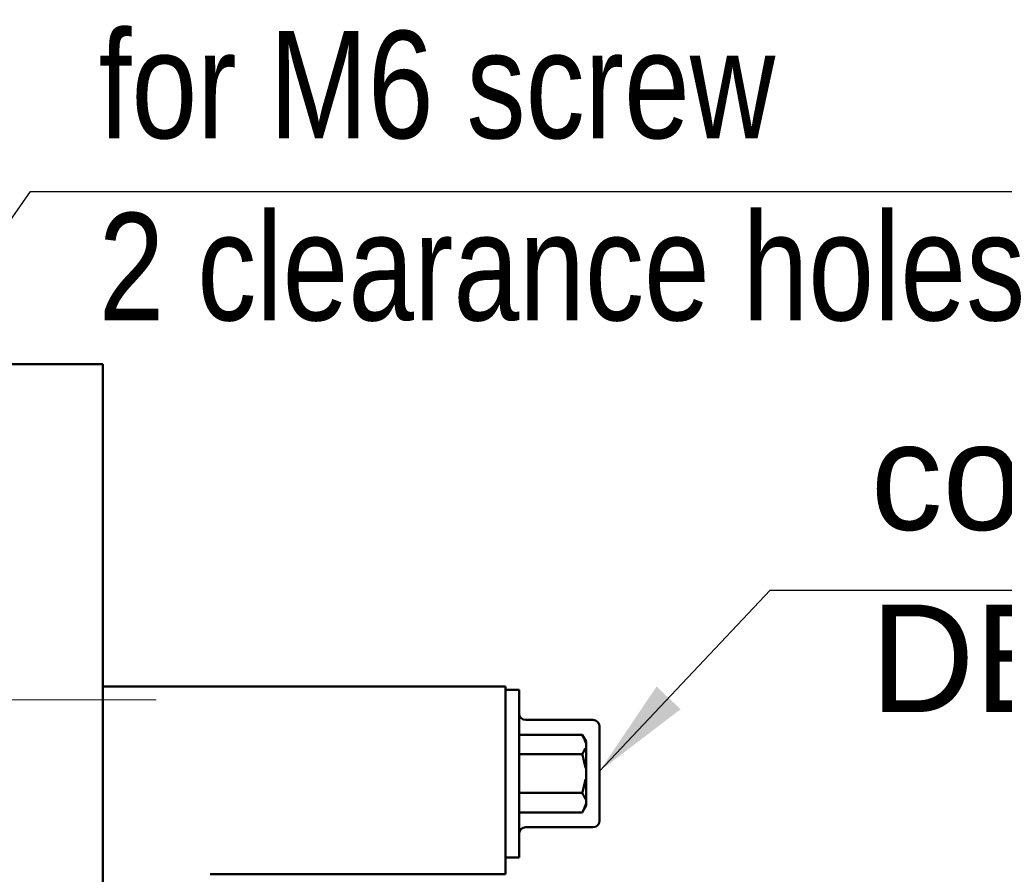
# Model space of a CAD drawing. Extents: x 2684 to 3039, y 582 to 1051.
# Tile 36 of 37: x 2906 to 2979, y 975 to 1039. Entities that reach past the tile are written whole.
import ezdxf

# ---------------------------------------------------------------- set-up
doc = ezdxf.new("R2010")
doc.units = 0
doc.header["$LTSCALE"] = 2.5
for name, color, linetype, lineweight in [('Centerline(ISO)', 4, 'Continuous', 18), ('Symbols(ISO)', 3, 'Continuous', 25), ('Visible Edges(ISO)', 2, 'Continuous', 50)]:
    doc.layers.add(name, color=color, linetype=linetype, lineweight=lineweight)
doc.styles.add('Tekstas katalogui', font='Avgardn.ttf')
doc.dimstyles.new('Naujas_stilius$7', dxfattribs={"dimscale": 2.5, "dimtxt": 2.8, "dimasz": 3, "dimexe": 1, "dimexo": 0, "dimgap": 0.3, "dimtad": 1, "dimtoh": 1, "dimrnd": 1e-08, "dimtxsty": 'Tekstas katalogui', "dimcen": 0.3, "dimdle": 3, "dimclrd": 7, "dimclre": 7, "dimclrt": 7, "dimazin": 2, "dimtfac": 0.5, "dimtofl": 0, "dimtmove": 0, "dimatfit": 3, "dimfxl": 1, "dimtolj": 1, "dimlwd": 25, "dimlwe": 15, "dimarcsym": 0})

msp = doc.modelspace()

# ---------------------------------------------------------------- linework, layer by layer
at = {"layer": 'Centerline(ISO)', "linetype": 'Continuous'}
msp.add_line((2714.567, 987.851), (2915.852, 987.851), dxfattribs=at)
at = {"layer": 'Visible Edges(ISO)'}
for p, q in [((2904.879, 1012.851), (2911.879, 1012.851)), ((2911.879, 962.851), (2911.879, 1012.851)), ((2911.879, 988.851), (2941.879, 988.851)), ((2941.879, 974.851), (2941.879, 988.851)), ((2942.879, 988.601), (2941.879, 988.601)), ((2942.879, 988.601), (2942.879, 987.601)), ((2941.879, 987.601), (2941.879, 977.101)), ((2942.879, 977.101), (2942.879, 987.601)), ((2948.379, 986.351), (2943.379, 986.351)), ((2947.59, 985.237), (2942.879, 985.237)), ((2947.879, 984.737), (2947.59, 985.237)), ((2948.879, 985.851), (2948.879, 985.466)), ((2948.879, 985.449), (2948.879, 985.466)), ((2948.879, 985.033), (2948.879, 985.449)), ((2947.879, 984.661), (2947.879, 984.737)), ((2947.879, 984.024), (2947.879, 984.661)), ((2948.879, 980.033), (2948.879, 985.033)), ((2947.59, 983.794), (2942.879, 983.794)), ((2947.879, 982.988), (2947.879, 984.024)), ((2947.879, 981.713), (2947.879, 982.988)), ((2947.879, 980.678), (2947.879, 981.713)), ((2947.59, 980.907), (2942.879, 980.907)), ((2947.879, 980.04), (2947.879, 980.678)), ((2947.879, 979.964), (2947.879, 980.04)), ((2948.879, 979.582), (2948.879, 980.033)), ((2947.59, 979.464), (2942.879, 979.464)), ((2947.879, 979.964), (2947.59, 979.464)), ((2948.879, 979.443), (2948.879, 979.582)), ((2948.879, 979.443), (2948.879, 978.851)), ((2943.379, 978.351), (2948.379, 978.351)), ((2942.879, 977.101), (2942.879, 976.101)), ((2941.879, 976.101), (2942.879, 976.101)), ((2919.879, 974.851), (2941.879, 974.851))]:
    msp.add_line(p, q, dxfattribs=at)
at = {"layer": 'Visible Edges(ISO)', "flags": 128}
for points in [[(2947.679, 985.068), (2947.675, 985.075), (2947.672, 985.082), (2947.669, 985.089), (2947.665, 985.096), (2947.662, 985.103), (2947.659, 985.109), (2947.655, 985.116), (2947.652, 985.123), (2947.648, 985.13), (2947.645, 985.137), (2947.641, 985.144), (2947.637, 985.151), (2947.634, 985.159), (2947.63, 985.166), (2947.626, 985.173), (2947.622, 985.18), (2947.618, 985.187), (2947.614, 985.194), (2947.61, 985.201), (2947.606, 985.208), (2947.602, 985.216), (2947.598, 985.223), (2947.594, 985.23), (2947.59, 985.237)], [(2947.879, 984.661), (2947.878, 984.65), (2947.877, 984.64), (2947.876, 984.632), (2947.873, 984.626), (2947.87, 984.62), (2947.865, 984.618), (2947.858, 984.622), (2947.847, 984.638), (2947.837, 984.659), (2947.83, 984.679), (2947.822, 984.699), (2947.815, 984.72), (2947.807, 984.743), (2947.798, 984.768), (2947.789, 984.794), (2947.78, 984.82), (2947.769, 984.848), (2947.758, 984.877), (2947.747, 984.908), (2947.734, 984.939), (2947.721, 984.971), (2947.708, 985.003), (2947.693, 985.036), (2947.679, 985.068)], [(2947.59, 983.794), (2947.594, 983.801), (2947.598, 983.808), (2947.602, 983.816), (2947.606, 983.823), (2947.61, 983.83), (2947.614, 983.837), (2947.618, 983.844), (2947.622, 983.851), (2947.626, 983.859), (2947.63, 983.866), (2947.634, 983.873), (2947.637, 983.88), (2947.641, 983.887), (2947.645, 983.894), (2947.648, 983.901), (2947.652, 983.908), (2947.655, 983.915), (2947.659, 983.922), (2947.662, 983.929), (2947.665, 983.936), (2947.669, 983.943), (2947.672, 983.95), (2947.675, 983.956), (2947.679, 983.963)], [(2947.679, 983.455), (2947.675, 983.469), (2947.672, 983.483), (2947.669, 983.497), (2947.665, 983.51), (2947.662, 983.524), (2947.659, 983.538), (2947.655, 983.552), (2947.652, 983.566), (2947.648, 983.58), (2947.645, 983.594), (2947.641, 983.608), (2947.637, 983.622), (2947.634, 983.636), (2947.63, 983.651), (2947.626, 983.665), (2947.622, 983.679), (2947.618, 983.693), (2947.614, 983.707), (2947.61, 983.722), (2947.606, 983.736), (2947.602, 983.751), (2947.598, 983.765), (2947.594, 983.779), (2947.59, 983.794)], [(2947.679, 983.963), (2947.698, 984.005), (2947.717, 984.043), (2947.734, 984.079), (2947.751, 984.111), (2947.766, 984.14), (2947.78, 984.165), (2947.793, 984.186), (2947.804, 984.204), (2947.814, 984.218), (2947.824, 984.229), (2947.834, 984.236), (2947.843, 984.236), (2947.852, 984.228), (2947.86, 984.211), (2947.865, 984.193), (2947.868, 984.175), (2947.871, 984.156), (2947.873, 984.137), (2947.875, 984.117), (2947.877, 984.098), (2947.877, 984.081), (2947.878, 984.063), (2947.878, 984.044), (2947.879, 984.024)], [(2947.879, 982.988), (2947.877, 982.891), (2947.872, 982.821), (2947.866, 982.779), (2947.859, 982.757), (2947.851, 982.751), (2947.841, 982.763), (2947.834, 982.783), (2947.827, 982.805), (2947.82, 982.83), (2947.814, 982.857), (2947.807, 982.886), (2947.799, 982.919), (2947.791, 982.954), (2947.783, 982.992), (2947.774, 983.033), (2947.764, 983.076), (2947.755, 983.121), (2947.744, 983.167), (2947.734, 983.214), (2947.723, 983.262), (2947.712, 983.31), (2947.701, 983.358), (2947.69, 983.406), (2947.679, 983.455)], [(2947.679, 981.246), (2947.692, 981.304), (2947.705, 981.36), (2947.718, 981.415), (2947.73, 981.469), (2947.741, 981.52), (2947.752, 981.569), (2947.762, 981.616), (2947.772, 981.66), (2947.781, 981.701), (2947.789, 981.739), (2947.799, 981.781), (2947.811, 981.834), (2947.824, 981.887), (2947.837, 981.926), (2947.847, 981.947), (2947.858, 981.946), (2947.865, 981.927), (2947.869, 981.901), (2947.872, 981.872), (2947.875, 981.841), (2947.877, 981.812), (2947.878, 981.783), (2947.878, 981.75), (2947.879, 981.713)], [(2947.59, 980.907), (2947.594, 980.922), (2947.598, 980.936), (2947.602, 980.951), (2947.606, 980.965), (2947.61, 980.979), (2947.614, 980.994), (2947.618, 981.008), (2947.622, 981.022), (2947.626, 981.036), (2947.63, 981.051), (2947.634, 981.065), (2947.637, 981.079), (2947.641, 981.093), (2947.645, 981.107), (2947.648, 981.121), (2947.652, 981.135), (2947.655, 981.149), (2947.659, 981.163), (2947.662, 981.177), (2947.665, 981.191), (2947.669, 981.205), (2947.672, 981.218), (2947.675, 981.232), (2947.679, 981.246)], [(2947.679, 980.738), (2947.675, 980.745), (2947.672, 980.752), (2947.669, 980.759), (2947.665, 980.765), (2947.662, 980.772), (2947.659, 980.779), (2947.655, 980.786), (2947.652, 980.793), (2947.648, 980.8), (2947.645, 980.807), (2947.641, 980.814), (2947.637, 980.821), (2947.634, 980.828), (2947.63, 980.835), (2947.626, 980.843), (2947.622, 980.85), (2947.618, 980.857), (2947.614, 980.864), (2947.61, 980.871), (2947.606, 980.878), (2947.602, 980.886), (2947.598, 980.893), (2947.594, 980.9), (2947.59, 980.907)], [(2947.879, 980.678), (2947.876, 980.602), (2947.871, 980.545), (2947.865, 980.508), (2947.858, 980.485), (2947.849, 980.469), (2947.84, 980.464), (2947.833, 980.466), (2947.827, 980.47), (2947.821, 980.476), (2947.814, 980.483), (2947.807, 980.493), (2947.8, 980.504), (2947.792, 980.516), (2947.784, 980.529), (2947.776, 980.544), (2947.767, 980.56), (2947.758, 980.578), (2947.748, 980.597), (2947.737, 980.617), (2947.726, 980.639), (2947.715, 980.661), (2947.703, 980.686), (2947.691, 980.711), (2947.679, 980.738)], [(2947.679, 979.633), (2947.694, 979.667), (2947.71, 979.703), (2947.725, 979.739), (2947.74, 979.775), (2947.754, 979.812), (2947.768, 979.848), (2947.78, 979.882), (2947.791, 979.914), (2947.802, 979.944), (2947.812, 979.972), (2947.822, 980.001), (2947.832, 980.029), (2947.842, 980.052), (2947.85, 980.069), (2947.859, 980.08), (2947.864, 980.083), (2947.868, 980.083), (2947.87, 980.08), (2947.873, 980.076), (2947.875, 980.071), (2947.877, 980.064), (2947.878, 980.057), (2947.878, 980.049), (2947.879, 980.04)], [(2947.59, 979.464), (2947.594, 979.471), (2947.598, 979.478), (2947.602, 979.486), (2947.606, 979.493), (2947.61, 979.5), (2947.614, 979.507), (2947.618, 979.514), (2947.622, 979.521), (2947.626, 979.528), (2947.63, 979.536), (2947.634, 979.543), (2947.637, 979.55), (2947.641, 979.557), (2947.645, 979.564), (2947.648, 979.571), (2947.652, 979.578), (2947.655, 979.585), (2947.659, 979.592), (2947.662, 979.599), (2947.665, 979.606), (2947.669, 979.613), (2947.672, 979.619), (2947.675, 979.626), (2947.679, 979.633)]]:
    msp.add_lwpolyline(points, dxfattribs=at)
at = {"layer": 'Visible Edges(ISO)'}
for centre, start, end in [((2943.379, 986.851), 180, 270), ((2948.379, 985.851), 0, 90), ((2948.379, 978.851), 270, 0), ((2943.379, 977.851), 90, 180)]:
    msp.add_arc(centre, 0.5, start, end, dxfattribs=at)

# ---------------------------------------------------------------- texts
at = {"layer": 'Symbols(ISO)', "color": 7, "char_height": 8, "attachment_point": 1, "line_spacing_factor": 1.017241, "style": 'Tekstas katalogui'}
for s, insert, width in [('{\\fFutura Lt BT|b0|i0;\\H8.0000;for M6 screw\\P2 clearance holes}', (2911.534, 1037.679), 86.54089), ('{\\fFutura Lt BT|b0|i0;\\H8.0000;connector\\PDB9(M)}', (2969.081, 1008.507), 42.73732)]:
    msp.add_mtext(s, dxfattribs=dict(at, insert=insert, width=width))

# ---------------------------------------------------------------- leaders
at = {"layer": 'Symbols(ISO)', "color": 7, "linetype": 'Continuous', "lineweight": 25, "annotation_type": 0, "has_hookline": 1, "hookline_direction": 0}
for points, text_width in [([(2879.879, 987.851), (2906.495, 1025.714), (2913.995, 1025.714)], 78.77), ([(2948.879, 982.533), (2961.581, 996.013), (2969.081, 996.013)], 44.152)]:
    msp.add_leader(points, dimstyle='Naujas_stilius$7', override={"dimgap": 0, "dimtad": 1}, dxfattribs=dict(at, text_width=text_width))

doc.saveas('drawing.dxf')
